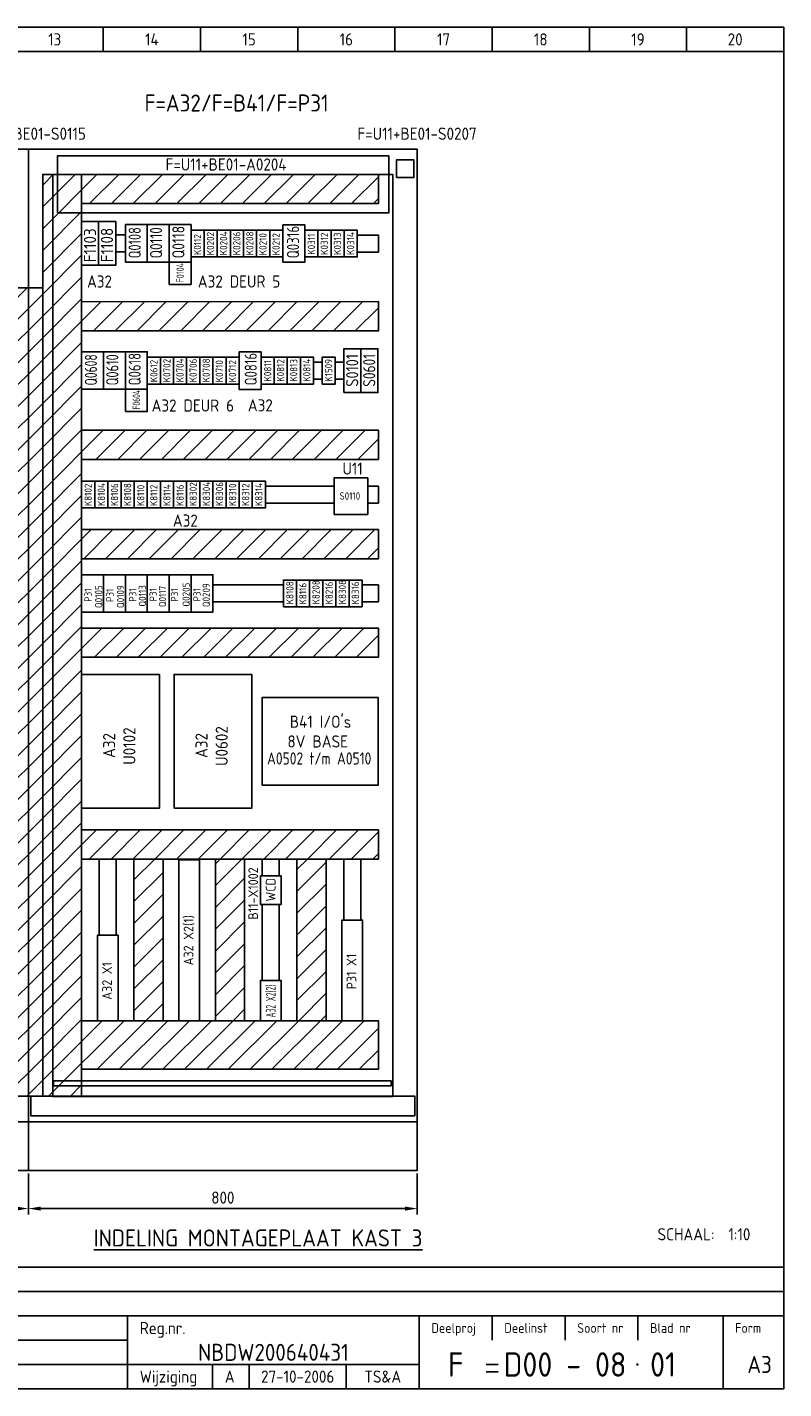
# Model space of a CAD drawing. Header units: millimetres. Extents: x 100 to 4100, y 100 to 2900.
# Tile 3 of 3: x 2544 to 4100, y 100 to 2900. Entities that reach past the tile are written whole.
import ezdxf
from ezdxf.enums import TextEntityAlignment as Align

# ---------------------------------------------------------------- set-up
doc = ezdxf.new("R2010")
doc.units = ezdxf.units.MM
doc.header["$LTSCALE"] = 15
for name, color, linetype in [('0-25', 7, 'Continuous'), ('0-35', 2, 'Continuous'), ('0-50', 3, 'Continuous'), ('B-25', 7, 'Continuous'), ('B-35', 2, 'Continuous'), ('S-25', 7, 'Continuous')]:
    doc.layers.add(name, color=color, linetype=linetype)
doc.styles.add('ISO', font='iso.shx')
doc.styles.get("Standard").update_dxf_attribs({"font": 'iso.shx'})
doc.dimstyles.new('ISO-25', dxfattribs={"dimscale": 10, "dimtxt": 2.5, "dimasz": 2.5, "dimexe": 1.25, "dimexo": 0.625, "dimgap": 1, "dimtad": 1, "dimdec": 0, "dimtxsty": 'Standard', "dimcen": 2.5, "dimadec": 0, "dimazin": 0, "dimtfac": 1, "dimtdec": 0, "dimtmove": 0, "dimatfit": 3, "dimfxl": 0, "dimarcsym": 0})

# ---------------------------------------------------------------- blocks, each defined once
blk = doc.blocks.new('KADERA3')
at = {"layer": '0-25'}
for p, q in [((270, 285), (270, 290)), ((290, 285), (290, 290)), ((310, 285), (310, 290)), ((330, 285), (330, 290)), ((350, 285), (350, 290)), ((370, 285), (370, 290)), ((390, 285), (390, 290)), ((10, 285), (410, 285)), ((410, 35), (10, 35)), ((410, 30), (10, 30)), ((350, 25), (350, 20)), ((365, 25), (365, 20)), ((380, 25), (380, 20)), ((200, 20), (275, 20)), ((150, 15), (335, 15)), ((292.5, 15), (292.5, 10)), ((300, 15), (300, 10)), ((320, 15), (320, 10))]:
    blk.add_line(p, q, dxfattribs=at)
at = {"layer": '0-35'}
for p, q in [((275, 25), (275, 10)), ((335, 25), (335, 10)), ((397.5, 25), (397.5, 10))]:
    blk.add_line(p, q, dxfattribs=at)
at = {"layer": '0-50'}
for p, q in [((10, 25), (410, 25)), ((348.75, 15), (351.25, 15)), ((348.75, 13.5), (351.25, 13.5))]:
    blk.add_line(p, q, dxfattribs=at)
blk.add_lwpolyline([(10, 10), (410, 10), (410, 290), (10, 290)], close=True, dxfattribs=at)
at = {"layer": '0-50', "const_width": 0.25}
blk.add_lwpolyline([(379.75, 15, 1), (380, 15, 1)], format="xyb", close=True, dxfattribs=at)
at = {"layer": '0-25', "style": 'ISO'}
for s, height, p in [('Reg.nr.', 2.5, (277.5, 22.5)), ('Deelproj', 2, (337.5, 22.5)), ('Deelinst', 2, (352.5, 22.5)), ('Soort nr', 2, (367.5, 22.5)), ('Blad nr', 2, (382.5, 22.5)), ('Form', 2, (400, 22.5)), ('Wijziging', 2.5, (277.5, 12.5))]:
    blk.add_text(s, height=height, dxfattribs=at).set_placement(p, align=Align.MIDDLE_LEFT)
for tag, p in [('STR1', (20, 287.5)), ('STR2', (40, 287.5)), ('STR3', (60, 287.5)), ('STR4', (80, 287.5)), ('STR5', (100, 287.5)), ('STR6', (120, 287.5)), ('STR7', (140, 287.5)), ('STR8', (160, 287.5)), ('STR9', (180, 287.5)), ('STR10', (200, 287.5)), ('STR11', (220, 287.5)), ('STR12', (240, 287.5)), ('STR13', (260, 287.5)), ('STR14', (280, 287.5)), ('STR15', (300, 287.5)), ('STR16', (320, 287.5)), ('STR17', (340, 287.5)), ('STR18', (360, 287.5)), ('STR19', (380, 287.5)), ('STR20', (400, 287.5)), ('W', (180, 12.5)), ('Z', (310, 12.5)), ('Y', (327.5, 12.5))]:
    blk.add_attdef(tag, text='', height=2.5, dxfattribs=at).set_placement(p, align=Align.MIDDLE)
for tag, p in [('N', (220, 22.5)), ('B', (92.5, 17.5)), ('P', (220, 17.5)), ('C', (92.5, 12.5)), ('U', (220, 12.5)), ('REV', (295, 12.5))]:
    blk.add_attdef(tag, text='', height=2.5, dxfattribs=at).set_placement(p, align=Align.MIDDLE_LEFT)
at = {"layer": '0-35', "style": 'ISO'}
blk.add_attdef('RNR', text='', height=3.5, dxfattribs=at).set_placement((305, 17.5), align=Align.MIDDLE)
for tag, p in [('X', (178.5, 17.5)), ('FORM', (402.5, 15))]:
    blk.add_attdef(tag, text='', height=3.5, dxfattribs=at).set_placement(p, align=Align.MIDDLE_LEFT)
at = {"layer": '0-50', "style": 'ISO'}
for tag, p in [('M', (342.5, 15)), ('O', (365, 15))]:
    blk.add_attdef(tag, text='', height=5, dxfattribs=at).set_placement(p, align=Align.MIDDLE)
blk.add_attdef('Q', text='', height=5, dxfattribs=at).set_placement((382.5, 15), align=Align.MIDDLE_LEFT)
blk = doc.blocks.new('*D7')
at = {"layer": 'B-25', "color": 0, "lineweight": -2}
for p, q in [((1746, 543), (1746, 458.1)), ((2546, 543), (2546, 458.1)), ((2521, 470.6), (1771, 470.6))]:
    blk.add_line(p, q, dxfattribs=at)
at = {"layer": 'B-25', "color": 0}
for points in [[(1771, 474.7), (1771, 466.4), (1746, 470.6)], [(2521, 474.7), (2521, 466.4), (2546, 470.6)]]:
    blk.add_solid(points, dxfattribs=at)
at = {"layer": 'Defpoints', "color": 0}
for p in [(1746, 549.2), (2546, 549.2), (1746, 470.6)]:
    blk.add_point(p, dxfattribs=at)
at = {"layer": 'B-25', "color": 0, "insert": (2146, 493.1), "char_height": 25, "attachment_point": 5}
blk.add_mtext('800', dxfattribs=at)
blk = doc.blocks.new('*D8')
at = {"layer": 'B-25', "color": 0, "lineweight": -2}
for p, q in [((2546, 543), (2546, 458.1)), ((3346, 543), (3346, 458.1)), ((3321, 470.6), (2571, 470.6))]:
    blk.add_line(p, q, dxfattribs=at)
at = {"layer": 'B-25', "color": 0}
for points in [[(2571, 474.7), (2571, 466.4), (2546, 470.6)], [(3321, 474.7), (3321, 466.4), (3346, 470.6)]]:
    blk.add_solid(points, dxfattribs=at)
at = {"layer": 'Defpoints', "color": 0}
for p in [(2546, 549.2), (3346, 549.2), (2546, 470.6)]:
    blk.add_point(p, dxfattribs=at)
at = {"layer": 'B-25', "color": 0, "insert": (2946, 493.1), "char_height": 25, "attachment_point": 5}
blk.add_mtext('800', dxfattribs=at)

msp = doc.modelspace()

# ---------------------------------------------------------------- hatches: boundary and pattern name
at = {"layer": '0-25'}
h = msp.add_hatch(dxfattribs=at)
h.set_pattern_fill('ANSI31', color=256, scale=10, style=0)
h.paths.add_polyline_path([(2655.5, 2537.2), (3266, 2537.2), (3266, 2597.2), (2655.5, 2597.2)])
h.paths.add_polyline_path([(2575.5, 701.6), (2655.5, 701.6), (2655.5, 2597.2), (2575.5, 2597.2)])
h.paths.add_polyline_path([(2655.5, 2275.6), (3266, 2275.6), (3266, 2335.7), (2655.5, 2335.6)])
h.paths.add_polyline_path([(2655.5, 2011.3), (3266, 2011.3), (3266, 2071.3), (2655.5, 2071.3)])
h.paths.add_polyline_path([(2655.5, 1604.5), (3266, 1604.5), (3266, 1664.5), (2655.5, 1664.5)])
h.paths.add_polyline_path([(2655.5, 1806.8), (3266, 1806.8), (3266, 1866.8), (2655.5, 1866.8)])
h.paths.add_polyline_path([(2655.5, 1189.3), (3266, 1189.3), (3266, 1249.3), (2655.5, 1249.3)])
h.paths.add_polyline_path([(2655.5, 757), (3266, 757), (3266, 857), (2655.5, 857)])
h = msp.add_hatch(dxfattribs=at)
h.set_pattern_fill('ANSI31', color=256, scale=10, style=0)
h.paths.add_polyline_path([(2546, 2364.1), (2495.5, 2364.1), (2495.5, 2304.1), (2495.5, 701.6), (2546, 701.6)])
h.paths.add_polyline_path([(2575.5, 2364.1), (2546, 2364.1), (2546, 701.6), (2575.5, 701.6)])
h = msp.add_hatch(dxfattribs=at)
h.set_pattern_fill('ANSI31', color=256, scale=10, style=0)
h.paths.add_polyline_path([(2823.1, 1189.3), (2763.1, 1189.3), (2763.1, 857), (2823.1, 857)])
h.paths.add_polyline_path([(2990.8, 1189.3), (2930.8, 1189.3), (2930.8, 857), (2990.8, 857)])
h.paths.add_polyline_path([(3158.4, 1189.3), (3098.4, 1189.3), (3098.4, 857), (3158.4, 857)])

# ---------------------------------------------------------------- linework, layer by layer
for p, q in [((2880.5, 2494.1), (2880.5, 2416.1)), ((2835.5, 2417.1), (2880.5, 2417.1)), ((2790.5, 2232.7), (2790.5, 2154.7)), ((2745.5, 2155.7), (2790.5, 2155.7)), ((2655.5, 2011.3), (2655.5, 1866.8)), ((2655.5, 1806.8), (2655.5, 1664.5))]:
    msp.add_line(p, q, dxfattribs=at)
for points in [[(2575.5, 701.6), (2655.5, 701.6), (2655.5, 2597.2), (2575.5, 2597.2)], [(2596.5, 701.2), (3295.5, 701.2), (3295.5, 2597.2), (2596.5, 2597.2)], [(2655.5, 2537.2), (3266, 2537.2), (3266, 2597.2), (2655.5, 2597.2)], [(2655.5, 2410.6), (2690.5, 2410.6), (2690.5, 2500.6), (2655.5, 2500.6)], [(2690.5, 2410.6), (2725.5, 2410.6), (2725.5, 2500.6), (2690.5, 2500.6)], [(2745.5, 2417.1), (2790.5, 2417.1), (2790.5, 2494.1), (2745.5, 2494.1)], [(2790.5, 2417.1), (2835.5, 2417.1), (2835.5, 2494.1), (2790.5, 2494.1)], [(2835.5, 2371.1), (2880.5, 2371.1), (2880.5, 2494.1), (2835.5, 2494.1)], [(3069.5, 2416.6), (3114.5, 2416.6), (3114.5, 2493.6), (3069.5, 2493.6)], [(2725.5, 2438.1), (2745.5, 2438.1), (2745.5, 2473.1), (2725.5, 2473.1)], [(2880.5, 2427.6), (2907.5, 2427.6), (2907.5, 2482.6), (2880.5, 2482.6)], [(2907.5, 2427.6), (2934.5, 2427.6), (2934.5, 2482.6), (2907.5, 2482.6)], [(2934.5, 2427.6), (2961.5, 2427.6), (2961.5, 2482.6), (2934.5, 2482.6)], [(2961.5, 2427.6), (2988.5, 2427.6), (2988.5, 2482.6), (2961.5, 2482.6)], [(2988.5, 2427.6), (3015.5, 2427.6), (3015.5, 2482.6), (2988.5, 2482.6)], [(3015.5, 2427.6), (3042.5, 2427.6), (3042.5, 2482.6), (3015.5, 2482.6)], [(3042.5, 2427.6), (3069.5, 2427.6), (3069.5, 2482.6), (3042.5, 2482.6)], [(3114.5, 2427.6), (3141.5, 2427.6), (3141.5, 2482.6), (3114.5, 2482.6)], [(3141.5, 2427.6), (3168.5, 2427.6), (3168.5, 2482.6), (3141.5, 2482.6)], [(3168.5, 2427.6), (3195.5, 2427.6), (3195.5, 2482.6), (3168.5, 2482.6)], [(3195.5, 2427.6), (3222.5, 2427.6), (3222.5, 2482.6), (3195.5, 2482.6)], [(3222.5, 2437.6), (3266, 2437.6), (3266, 2472.6), (3222.5, 2472.6)], [(2495.5, 701.6), (2575.5, 701.6), (2575.5, 2364.1), (2495.5, 2364.1)], [(2655.5, 2275.6), (3266, 2275.6), (3266, 2335.7), (2655.5, 2335.6)], [(2655.5, 2155.7), (2700.5, 2155.7), (2700.5, 2232.7), (2655.5, 2232.7)], [(2700.5, 2155.7), (2745.5, 2155.7), (2745.5, 2232.7), (2700.5, 2232.7)], [(2745.5, 2109.7), (2790.5, 2109.7), (2790.5, 2232.7), (2745.5, 2232.7)], [(2790.5, 2166.2), (2817.5, 2166.2), (2817.5, 2221.2), (2790.5, 2221.2)], [(2817.5, 2166.2), (2844.5, 2166.2), (2844.5, 2221.2), (2817.5, 2221.2)], [(2844.5, 2166.2), (2871.5, 2166.2), (2871.5, 2221.2), (2844.5, 2221.2)], [(2871.5, 2166.2), (2898.5, 2166.2), (2898.5, 2221.2), (2871.5, 2221.2)], [(2898.5, 2166.2), (2925.5, 2166.2), (2925.5, 2221.2), (2898.5, 2221.2)], [(2925.5, 2166.2), (2952.5, 2166.2), (2952.5, 2221.2), (2925.5, 2221.2)], [(2952.5, 2166.2), (2979.5, 2166.2), (2979.5, 2221.2), (2952.5, 2221.2)], [(2979.5, 2155.2), (3024.5, 2155.2), (3024.5, 2232.2), (2979.5, 2232.2)], [(3024.5, 2166.2), (3051.5, 2166.2), (3051.5, 2221.2), (3024.5, 2221.2)], [(3051.5, 2166.2), (3078.5, 2166.2), (3078.5, 2221.2), (3051.5, 2221.2)], [(3078.5, 2166.2), (3105.5, 2166.2), (3105.5, 2221.2), (3078.5, 2221.2)], [(3105.5, 2166.2), (3132.5, 2166.2), (3132.5, 2221.2), (3105.5, 2221.2)], [(3150.3, 2166.2), (3177.3, 2166.2), (3177.3, 2221.2), (3150.3, 2221.2)], [(3195.1, 2148.7), (3230.1, 2148.7), (3230.1, 2238.7), (3195.1, 2238.7)], [(3230.1, 2148.7), (3265.1, 2148.7), (3265.1, 2238.7), (3230.1, 2238.7)], [(3132.5, 2176.2), (3150.3, 2176.2), (3150.3, 2211.2), (3132.5, 2211.2)], [(2655.5, 2011.3), (3266, 2011.3), (3266, 2071.3), (2655.5, 2071.3)], [(2655.5, 1911.5), (2682.5, 1911.5), (2682.5, 1966.5), (2655.5, 1966.5)], [(2682.5, 1911.5), (2709.5, 1911.5), (2709.5, 1966.5), (2682.5, 1966.5)], [(2709.5, 1911.5), (2736.5, 1911.5), (2736.5, 1966.5), (2709.5, 1966.5)], [(2736.5, 1911.5), (2763.5, 1911.5), (2763.5, 1966.5), (2736.5, 1966.5)], [(2763.5, 1911.5), (2790.5, 1911.5), (2790.5, 1966.5), (2763.5, 1966.5)], [(2790.5, 1911.5), (2817.5, 1911.5), (2817.5, 1966.5), (2790.5, 1966.5)], [(2817.5, 1911.5), (2844.5, 1911.5), (2844.5, 1966.5), (2817.5, 1966.5)], [(2844.5, 1911.5), (2871.5, 1911.5), (2871.5, 1966.5), (2844.5, 1966.5)], [(2871.5, 1911.5), (2898.5, 1911.5), (2898.5, 1966.5), (2871.5, 1966.5)], [(2898.5, 1911.5), (2925.5, 1911.5), (2925.5, 1966.5), (2898.5, 1966.5)], [(2925.5, 1911.5), (2952.5, 1911.5), (2952.5, 1966.5), (2925.5, 1966.5)], [(2952.5, 1911.5), (2979.5, 1911.5), (2979.5, 1966.5), (2952.5, 1966.5)], [(2979.5, 1911.5), (3006.5, 1911.5), (3006.5, 1966.5), (2979.5, 1966.5)], [(3006.5, 1911.5), (3033.5, 1911.5), (3033.5, 1966.5), (3006.5, 1966.5)], [(3175, 1898), (3244, 1898), (3244, 1973), (3175, 1973)], [(2655.5, 1806.8), (3266, 1806.8), (3266, 1866.8), (2655.5, 1866.8)], [(2655.5, 1697.1), (2700.5, 1697.1), (2700.5, 1774.1), (2655.5, 1774.1)], [(2700.5, 1697.1), (2745.5, 1697.1), (2745.5, 1774.1), (2700.5, 1774.1)], [(2745.5, 1697.1), (2790.5, 1697.1), (2790.5, 1774.1), (2745.5, 1774.1)], [(2790.5, 1697.1), (2835.5, 1697.1), (2835.5, 1774.1), (2790.5, 1774.1)], [(2835.5, 1697.1), (2880.5, 1697.1), (2880.5, 1774.1), (2835.5, 1774.1)], [(2880.5, 1697.1), (2925.5, 1697.1), (2925.5, 1774.1), (2880.5, 1774.1)], [(2925.5, 1718.1), (3070.6, 1718.1), (3070.6, 1753.1), (2925.5, 1753.1)], [(3070.6, 1708.1), (3097.6, 1708.1), (3097.6, 1763.1), (3070.6, 1763.1)], [(3097.6, 1708.1), (3124.6, 1708.1), (3124.6, 1763.1), (3097.6, 1763.1)], [(3124.6, 1708.1), (3151.6, 1708.1), (3151.6, 1763.1), (3124.6, 1763.1)], [(3151.6, 1708.1), (3178.6, 1708.1), (3178.6, 1763.1), (3151.6, 1763.1)], [(3178.6, 1708.1), (3205.6, 1708.1), (3205.6, 1763.1), (3178.6, 1763.1)], [(3205.6, 1708.1), (3232.6, 1708.1), (3232.6, 1763.1), (3205.6, 1763.1)], [(3232.6, 1718.1), (3266, 1718.1), (3266, 1753.1), (3232.6, 1753.1)], [(2655.5, 1604.5), (3266, 1604.5), (3266, 1664.5), (2655.5, 1664.5)], [(2655.5, 1293.9), (2815.5, 1293.9), (2815.5, 1568.9), (2655.5, 1568.9)], [(2845.5, 1293.9), (3005.5, 1293.9), (3005.5, 1568.9), (2845.5, 1568.9)], [(3026.7, 1341.4), (3265.7, 1341.4), (3265.7, 1521.4), (3026.7, 1521.4)], [(2655.5, 1189.3), (3266, 1189.3), (3266, 1249.3), (2655.5, 1249.3)], [(2726.8, 1032.8), (2726.8, 1189.3), (2691.8, 1189.3), (2691.8, 1032.8)], [(2763.1, 857), (2823.1, 857), (2823.1, 1189.3), (2763.1, 1189.3)], [(2855.7, 857), (2898.2, 857), (2898.2, 1187.8), (2855.7, 1187.8)], [(2930.8, 857), (2990.8, 857), (2990.8, 1189.3), (2930.8, 1189.3)], [(3098.4, 857), (3158.4, 857), (3158.4, 1189.3), (3098.4, 1189.3)], [(3023.3, 1095.6), (3065.8, 1095.6), (3065.8, 1154.7), (3023.3, 1154.7)], [(3191, 857), (3233.5, 857), (3233.5, 1063.8), (3191, 1063.8)], [(2688.1, 857), (2730.6, 857), (2730.6, 1032.8), (2688.1, 1032.8)], [(3023.3, 857), (3065.8, 857), (3065.8, 939.8), (3023.3, 939.8)], [(2655.5, 757), (3266, 757), (3266, 857), (2655.5, 857)], [(2597.6, 723.2), (3292.6, 723.2), (3292.6, 733.2), (2597.6, 733.2)], [(2551, 661.6), (3341, 661.6), (3341, 701.6), (2551, 701.6)]]:
    msp.add_lwpolyline(points, close=True, dxfattribs=at)
for points in [[(3132.5, 2176.2), (3150.3, 2176.2), (3150.3, 2211.2), (3132.5, 2211.2)], [(3177.3, 2176.2), (3195.1, 2176.2), (3195.1, 2211.2), (3177.3, 2211.2)], [(3173.9, 1956.5), (3033.5, 1956.5), (3033.5, 1921.5), (3173.9, 1921.5)], [(3244.9, 1921.5), (3266, 1921.5), (3266, 1956.5), (3244.9, 1956.5)], [(3062.1, 1154.7), (3062.1, 1189.3), (3027.1, 1189.3), (3027.1, 1154.7)], [(3229.7, 1063.8), (3229.7, 1189.3), (3194.7, 1189.3), (3194.7, 1063.8)], [(3027.1, 1095.6), (3027.1, 939.8)], [(3062.1, 939.8), (3062.1, 1095.6)], [(3027.1, 857), (3062.1, 857)], [(3194.7, 857), (3229.7, 857)]]:
    msp.add_lwpolyline(points, dxfattribs=at)
at = {"layer": '0-50'}
for points in [[(1746, 649.2), (2546, 649.2), (2546, 2649.2), (1746, 2649.2)], [(2546, 649.2), (3346, 649.2), (3346, 2649.2), (2546, 2649.2)], [(1746, 549.2), (2546, 549.2), (2546, 649.2), (1746, 649.2)], [(2546, 549.2), (3346, 549.2), (3346, 649.2), (2546, 649.2)]]:
    msp.add_lwpolyline(points, close=True, dxfattribs=at)
at = {"layer": 'B-25'}
for points in [[(2605.6, 2518.3), (3287.6, 2518.3), (3287.6, 2635.3), (2605.6, 2635.3)], [(3303.1, 2591.1), (3339.1, 2591.1), (3339.1, 2627.1), (3303.1, 2627.1)]]:
    msp.add_lwpolyline(points, close=True, dxfattribs=at)

# ---------------------------------------------------------------- block references
at = {"layer": 'S-25'}
ref = msp.add_blockref('KADERA3', (0, 0), dxfattribs=dict(at, xscale=10, yscale=10, zscale=10))
ref.add_attrib('M', 'F', dxfattribs={"layer": '0-50', "height": 50, "style": 'ISO'}).set_placement((3425, 150), align=Align.MIDDLE)
ref.add_attrib('O', 'D00 - 08', dxfattribs={"layer": '0-50', "height": 50, "style": 'ISO'}).set_placement((3650, 150), align=Align.MIDDLE)
ref.add_attrib('Q', '01', dxfattribs={"layer": '0-50', "height": 50, "style": 'ISO'}).set_placement((3825, 150), align=Align.MIDDLE_LEFT)
ref.add_attrib('RNR', 'NBDW200640431', dxfattribs={"layer": '0-35', "height": 35, "style": 'ISO'}).set_placement((3050, 175), align=Align.MIDDLE)
ref.add_attrib('FORM', 'A3', dxfattribs={"layer": '0-35', "height": 35, "style": 'ISO'}).set_placement((4025, 150), align=Align.MIDDLE_LEFT)
ref.add_attrib('REV', 'A', dxfattribs={"layer": '0-25', "height": 25, "style": 'ISO'}).set_placement((2950, 125), align=Align.MIDDLE_LEFT)
ref.add_attrib('Z', '27-10-2006', dxfattribs={"layer": '0-25', "height": 25, "style": 'ISO'}).set_placement((3100, 125), align=Align.MIDDLE)
ref.add_attrib('Y', 'TS&A', dxfattribs={"layer": '0-25', "height": 25, "style": 'ISO'}).set_placement((3275, 125), align=Align.MIDDLE)
ref.add_attrib('STR13', '13', dxfattribs={"layer": '0-25', "height": 25, "style": 'ISO'}).set_placement((2600, 2875), align=Align.MIDDLE)
ref.add_attrib('STR14', '14', dxfattribs={"layer": '0-25', "height": 25, "style": 'ISO'}).set_placement((2800, 2875), align=Align.MIDDLE)
ref.add_attrib('STR15', '15', dxfattribs={"layer": '0-25', "height": 25, "style": 'ISO'}).set_placement((3000, 2875), align=Align.MIDDLE)
ref.add_attrib('STR16', '16', dxfattribs={"layer": '0-25', "height": 25, "style": 'ISO'}).set_placement((3200, 2875), align=Align.MIDDLE)
ref.add_attrib('STR17', '17', dxfattribs={"layer": '0-25', "height": 25, "style": 'ISO'}).set_placement((3400, 2875), align=Align.MIDDLE)
ref.add_attrib('STR18', '18', dxfattribs={"layer": '0-25', "height": 25, "style": 'ISO'}).set_placement((3600, 2875), align=Align.MIDDLE)
ref.add_attrib('STR19', '19', dxfattribs={"layer": '0-25', "height": 25, "style": 'ISO'}).set_placement((3800, 2875), align=Align.MIDDLE)
ref.add_attrib('STR20', '20', dxfattribs={"layer": '0-25', "height": 25, "style": 'ISO'}).set_placement((4000, 2875), align=Align.MIDDLE)

# ---------------------------------------------------------------- texts
at = {"layer": '0-25'}
for s, p in [('B11-X1002', (3018.4, 1064.7)), ('WCD', (3054.4, 1102.1)), ('A32 X2(1)', (2885.4, 970.7)), ('A32 X1', (2717.7, 899.9)), ('P31 X1', (3220.6, 921.6))]:
    msp.add_text(s, height=20, rotation=90, dxfattribs=at).set_placement(p)
at = {"layer": '0-25', "width": 0.614279}
msp.add_text('A32 X2(2)', height=20, rotation=90, dxfattribs=at).set_placement((3054.4, 863.6), (3054.4, 931.2), align=Align.FIT)
at = {"layer": 'B-25'}
for s, p in [('F=U11+BE01-S0115', (2545.5, 2668.6)), ('F=U11+BE01-S0207', (3345.5, 2668.6)), ('F=U11+BE01-A0204', (2952.6, 2605.3)), ("B41 I/O's", (3146.9, 1459.3)), ('8V BASE', (3141.2, 1418.7)), ('SCHAAL:  1:10', (3935.8, 405.2))]:
    msp.add_text(s, height=25, dxfattribs=at).set_placement(p, align=Align.CENTER)
for s, height, p in [('F1103', 25, (2685.1, 2416.6)), ('F1108', 25, (2720.1, 2416.6)), ('K0112', 15, (2901.3, 2431.4)), ('K0202', 15, (2928, 2431)), ('K0204', 15, (2955, 2431)), ('K0206', 15, (2982, 2431)), ('K0208', 15, (3009, 2431)), ('K0210', 15, (3036, 2431)), ('K0212', 15, (3063, 2431)), ('K0311', 15, (3135.7, 2432.1)), ('K0312', 15, (3162.3, 2431.8)), ('K0313', 15, (3189.3, 2431.8)), ('K0314', 15, (3216.3, 2431.8)), ('K0612', 15, (2811.6, 2170)), ('K0702', 15, (2838.3, 2169.7)), ('K0704', 15, (2865.3, 2169.7)), ('K0706', 15, (2892.3, 2169.7)), ('K0708', 15, (2919.3, 2169.7)), ('K0710', 15, (2946.3, 2169.7)), ('K0712', 15, (2973.3, 2169.7)), ('K0811', 15, (3045.7, 2171.3)), ('K0812', 15, (3072.3, 2170.9)), ('K0813', 15, (3099.3, 2170.9)), ('K0814', 15, (3126.3, 2170.9)), ('K1509', 15, (3171.1, 2170.9)), ('K8102', 15, (2676.5, 1915)), ('K8104', 15, (2703.5, 1915)), ('K8106', 15, (2730.5, 1915)), ('K8108', 15, (2757.5, 1915)), ('K8110', 15, (2784.5, 1915)), ('K8112', 15, (2811.5, 1915)), ('K8114', 15, (2838.5, 1915)), ('K8116', 15, (2865.5, 1915)), ('K8302', 15, (2892.5, 1915)), ('K8304', 15, (2919.5, 1915)), ('K8306', 15, (2946.5, 1915)), ('K8310', 15, (2973.5, 1915)), ('K8312', 15, (3000.5, 1915)), ('K8314', 15, (3027.5, 1915)), ('Q0105', 15, (2698, 1705.6)), ('Q0109', 15, (2743, 1705.6)), ('Q0113', 15, (2788, 1708.6)), ('Q0117', 15, (2829.3, 1707.3)), ('Q0205', 15, (2878, 1708.6)), ('Q0209', 15, (2919.3, 1707.3)), ('K8108', 15, (3091.4, 1713.1)), ('K8116', 15, (3118.1, 1712.8)), ('K8208', 15, (3145.1, 1712.8)), ('K8216', 15, (3172.1, 1712.8)), ('K8308', 15, (3199.4, 1713.1)), ('K8316', 15, (3226.1, 1712.8)), ('P31', 15, (2676.2, 1718.4)), ('P31', 15, (2721.2, 1718.2)), ('P31', 15, (2767.9, 1718.6)), ('P31', 15, (2810.1, 1719.1)), ('P31', 15, (2854.1, 1718.6)), ('P31', 15, (2900.1, 1719.1)), ('U0102', 25, (2766.1, 1383.4)), ('U0602', 25, (2956.1, 1380.9)), ('A32', 25, (2724.5, 1397.2)), ('A32', 25, (2914.5, 1397.2))]:
    msp.add_text(s, height=height, rotation=90, dxfattribs=at).set_placement(p)
for s, height, width, p, p2 in [('Q0108', 25, 0.765266, (2777.1, 2424.7), (2777.1, 2488.8)), ('Q0110', 25, 0.813651, (2821.1, 2424.7), (2821.1, 2488.8)), ('Q0118', 25, 0.848442, (2867, 2424.7), (2867, 2491.5)), ('Q0316', 25, 0.786147, (3102.9, 2424.7), (3102.9, 2491.5)), ('F0104', 15, 0.818022, (2865.6, 2375.2), (2865.6, 2415.1)), ('Q0608', 25, 0.722152, (2687.1, 2163.3), (2687.1, 2227.4)), ('Q0610', 25, 0.765086, (2731.1, 2163.3), (2731.1, 2227.4)), ('Q0618', 25, 0.797788, (2777, 2163.3), (2777, 2230.2)), ('Q0816', 25, 0.786147, (3015.9, 2163.3), (3015.9, 2230.2)), ('S0101', 25, 0.882813, (3224.6, 2160.7), (3224.6, 2228.1)), ('S0601', 25, 0.828486, (3259.6, 2160.7), (3259.6, 2228.1)), ('F0604', 15, 0.770601, (2775.6, 2113.9), (2775.6, 2153.8))]:
    msp.add_text(s, height=height, rotation=90, dxfattribs=dict(at, width=width)).set_placement(p, p2, align=Align.FIT)
for s, height, p in [('A32', 25, (2666.6, 2364.6)), ('A32 DEUR 5', 25, (2894.5, 2364.6)), ('A32 DEUR 6', 25, (2799.4, 2109.5)), ('A32', 25, (2997.4, 2109.9)), ('U11', 25, (3192.1, 1979.9)), ('S0110', 15, (3186, 1928.5)), ('A32', 25, (2843.1, 1872.9))]:
    msp.add_text(s, height=height, dxfattribs=at).set_placement(p)
at = {"layer": 'B-25', "width": 0.9}
msp.add_text('A0502 t/m A0510', height=25, dxfattribs=at).set_placement((3144.2, 1383.7), align=Align.CENTER)
at = {"layer": 'B-35'}
for s, p in [('F=A32/F=B41/F=P31', (2974.3, 2726.7)), ('%%UINDELING MONTAGEPLAAT KAST 3', (3018.5, 392.6))]:
    msp.add_text(s, height=35, dxfattribs=at).set_placement(p, align=Align.CENTER)

# ---------------------------------------------------------------- dimensions: what is measured, and where the dimension line sits
at = {"layer": 'B-25'}
for base, p1, p2, picture, middle in [((1746, 470.6), (2546, 549.2), (1746, 549.2), '*D7', (2146, 470.6)), ((2546, 470.6), (3346, 549.2), (2546, 549.2), '*D8', (2946, 470.6))]:
    dim = msp.add_linear_dim(base=base, p1=p1, p2=p2, dimstyle='ISO-25', dxfattribs=at)
    dim.commit()
    dim.dimension.update_dxf_attribs({"geometry": picture, "text_midpoint": middle, "dimtype": 160})

doc.saveas('drawing.dxf')
